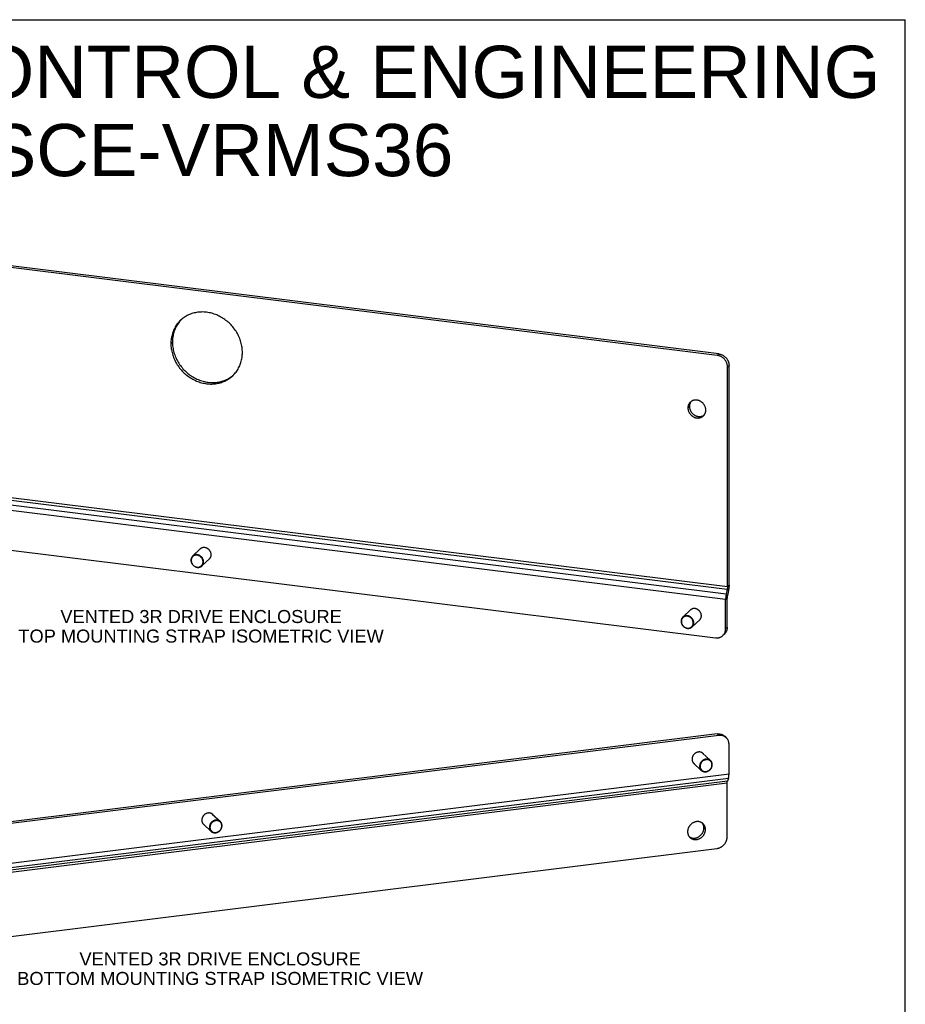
# Model space of a CAD drawing. Header units: inches. Extents: x 0 to 68, y 0 to 44.
# Tile 5 of 5: x 47.6 to 68, y 21.3 to 44. Entities that reach past the tile are written whole.
import ezdxf

# ---------------------------------------------------------------- set-up
doc = ezdxf.new("R2010")
doc.units = ezdxf.units.IN
doc.header["$LTSCALE"] = 3.74
doc.header["$MEASUREMENT"] = 0
doc.layers.get('0').update_dxf_attribs({"linetype": 'CONTINUOUS'})
doc.layers.add('DIMENSIONS', color=7, linetype='CONTINUOUS')
doc.styles.get("Standard").update_dxf_attribs({"font": 'arial.ttf'})

msp = doc.modelspace()

# ---------------------------------------------------------------- linework, layer by layer
at = {"color": 7, "linetype": 'Continuous'}
for p, q in [((0, 44), (68, 44)), ((68, 0), (68, 44)), ((63.7102, 36.3088), (40.2179, 39.2332)), ((51.3483, 37.1003), (51.3427, 37.0947)), ((51.1063, 36.5479), (51.1418, 36.5813)), ((63.6746, 36.2754), (63.7102, 36.3088)), ((63.9096, 36.0112), (63.9451, 36.0446)), ((63.9451, 30.9885), (63.9451, 36.0446)), ((52.5243, 35.8074), (52.5443, 35.8242)), ((62.9992, 35.0674), (63.0348, 35.1008)), ((51.7909, 31.8305), (51.6062, 31.6569)), ((52.0031, 31.6044), (51.8185, 31.431)), ((63.9325, 30.8667), (63.9034, 30.8953)), ((63.9325, 30.8667), (63.9086, 30.7502)), ((63.9451, 30.9885), (63.9096, 30.9551)), ((63.8668, 30.6571), (63.9024, 30.6905)), ((63.8794, 30.7789), (63.9086, 30.7502)), ((63.9024, 30.0139), (63.9024, 30.6905)), ((63.0672, 30.4267), (62.8825, 30.2532)), ((63.2794, 30.2007), (63.0948, 30.0272)), ((63.9024, 30.0139), (63.8668, 29.9805)), ((63.8387, 29.861), (63.8031, 29.8276)), ((63.6746, 27.5646), (40.1823, 24.6401)), ((63.6746, 27.5646), (63.7102, 27.5311)), ((63.8458, 27.5118), (63.8814, 27.4784)), ((63.3352, 27.1264), (63.5199, 26.9528)), ((63.123, 26.9004), (63.3076, 26.7269)), ((52.0589, 25.7227), (52.2436, 25.5491)), ((51.8467, 25.4966), (52.0313, 25.3232)), ((63.4032, 25.3667), (63.3676, 25.4001))]:
    msp.add_line(p, q, dxfattribs=at)
at = {"color": 3, "linetype": 'Continuous'}
for p, q in [((63.6746, 36.2754), (40.1823, 39.1998)), ((63.9096, 30.9551), (63.9096, 36.0112)), ((63.8794, 30.7789), (39.9173, 33.7618)), ((39.9412, 33.8783), (63.9034, 30.8953)), ((39.9474, 33.938), (63.9096, 30.9551)), ((63.8668, 30.6571), (39.9047, 33.64)), ((40.1396, 32.6993), (63.6319, 29.7748)), ((63.9034, 30.8953), (63.8794, 30.7789)), ((63.8668, 29.9805), (63.8668, 30.6571)), ((63.7102, 27.5311), (40.2179, 24.6067)), ((63.9451, 26.6489), (63.9451, 27.3255)), ((39.9704, 23.5679), (63.9325, 26.5508)), ((39.983, 23.666), (63.9451, 26.6489)), ((63.9325, 26.5508), (63.9086, 26.4793)), ((63.9024, 26.4313), (39.9402, 23.4483)), ((63.9086, 26.4793), (39.9464, 23.4964)), ((63.9024, 25.1939), (63.9024, 26.4313)), ((40.1751, 22.0053), (63.6675, 24.9298))]:
    msp.add_line(p, q, dxfattribs=at)
for points in [[(52.7507, 36.3432), (52.7502, 36.3726), (52.7486, 36.4021), (52.746, 36.4316), (52.7423, 36.4612), (52.7377, 36.4908), (52.7319, 36.5203), (52.7252, 36.5497), (52.7174, 36.579), (52.7086, 36.6081), (52.6989, 36.637), (52.6881, 36.6656), (52.6764, 36.694), (52.6637, 36.722), (52.6501, 36.7497), (52.6356, 36.7771), (52.6202, 36.8039), (52.6039, 36.8304), (52.5867, 36.8563), (52.5687, 36.8817), (52.5499, 36.9066), (52.5303, 36.9309), (52.5099, 36.9545), (52.4888, 36.9776), (52.4669, 36.9999), (52.4444, 37.0215), (52.4212, 37.0424), (52.3974, 37.0625), (52.373, 37.0819), (52.348, 37.1004), (52.3225, 37.1181), (52.2965, 37.135), (52.2701, 37.1509), (52.2431, 37.166), (52.2158, 37.1801), (52.1881, 37.1934), (52.1601, 37.2056), (52.1318, 37.2169), (52.1033, 37.2272), (52.0745, 37.2365), (52.0455, 37.2448), (52.0164, 37.2521), (51.9871, 37.2584), (51.9578, 37.2636), (51.9285, 37.2678), (51.8991, 37.2709), (51.8698, 37.273), (51.8406, 37.274), (51.8115, 37.2739), (51.7825, 37.2729), (51.7537, 37.2707), (51.7251, 37.2675), (51.6968, 37.2633), (51.6688, 37.258), (51.6411, 37.2517), (51.6138, 37.2443), (51.5869, 37.236), (51.5604, 37.2266), (51.5344, 37.2162), (51.5089, 37.2049), (51.484, 37.1926), (51.4595, 37.1793), (51.4357, 37.1651), (51.4126, 37.15), (51.39, 37.134), (51.3682, 37.1171), (51.3471, 37.0993), (51.3293, 37.0832)], [(51.3293, 37.0832), (51.3267, 37.0807), (51.3071, 37.0613), (51.2883, 37.0411), (51.2703, 37.0202), (51.2531, 36.9985), (51.2368, 36.9762), (51.2214, 36.9531), (51.2068, 36.9294), (51.1932, 36.9051), (51.1806, 36.8802), (51.1688, 36.8547), (51.1581, 36.8288), (51.1483, 36.8023), (51.1396, 36.7754), (51.1318, 36.748), (51.125, 36.7203), (51.1193, 36.6922), (51.1146, 36.6639), (51.111, 36.6352), (51.1083, 36.6063), (51.1068, 36.5772), (51.1063, 36.5479)], [(51.1063, 36.5479), (51.1068, 36.5184), (51.1083, 36.489), (51.111, 36.4594), (51.1146, 36.4298), (51.1193, 36.4003), (51.125, 36.3708), (51.1318, 36.3414), (51.1396, 36.3121), (51.1483, 36.283), (51.1581, 36.2541), (51.1688, 36.2254), (51.1806, 36.1971), (51.1932, 36.169), (51.2068, 36.1413), (51.2214, 36.114), (51.2368, 36.0871), (51.2531, 36.0607), (51.2703, 36.0347), (51.2883, 36.0093), (51.3071, 35.9844), (51.3267, 35.9602), (51.3471, 35.9365), (51.3682, 35.9135), (51.39, 35.8911), (51.4126, 35.8695), (51.4357, 35.8486), (51.4595, 35.8285), (51.484, 35.8092), (51.5089, 35.7906), (51.5344, 35.7729), (51.5604, 35.7561), (51.5869, 35.7401), (51.6138, 35.725), (51.6411, 35.7109), (51.6688, 35.6977), (51.6968, 35.6854), (51.7251, 35.6741), (51.7537, 35.6638), (51.7825, 35.6545), (51.8115, 35.6462), (51.8406, 35.6389), (51.8698, 35.6327), (51.8991, 35.6275), (51.9285, 35.6233), (51.9578, 35.6202), (51.9871, 35.6181), (52.0164, 35.6171), (52.0455, 35.6171), (52.0745, 35.6182), (52.1033, 35.6203), (52.1318, 35.6235), (52.1601, 35.6278), (52.1881, 35.633), (52.2158, 35.6394), (52.2431, 35.6467), (52.2701, 35.6551), (52.2965, 35.6644), (52.3225, 35.6748), (52.348, 35.6862), (52.373, 35.6985), (52.3974, 35.7117), (52.4212, 35.726), (52.4444, 35.7411), (52.4669, 35.7571), (52.4888, 35.774), (52.5099, 35.7917), (52.5277, 35.8079)], [(52.5277, 35.8079), (52.5303, 35.8103), (52.5499, 35.8297), (52.5687, 35.8499), (52.5867, 35.8708), (52.6039, 35.8925), (52.6202, 35.9149), (52.6356, 35.9379), (52.6501, 35.9616), (52.6637, 35.9859), (52.6764, 36.0108), (52.6881, 36.0363), (52.6989, 36.0623), (52.7086, 36.0887), (52.7174, 36.1157), (52.7252, 36.143), (52.7319, 36.1707), (52.7377, 36.1988), (52.7423, 36.2272), (52.746, 36.2559), (52.7486, 36.2848), (52.7502, 36.3139), (52.7507, 36.3432)], [(63.9096, 36.0112), (63.9093, 36.0228), (63.9084, 36.0344), (63.907, 36.046), (63.9051, 36.0576), (63.9025, 36.0692), (63.8995, 36.0807), (63.8958, 36.0921), (63.8917, 36.1033), (63.887, 36.1145), (63.8818, 36.1254), (63.8761, 36.1361), (63.87, 36.1467), (63.8633, 36.1569), (63.8562, 36.1669), (63.8487, 36.1765), (63.8408, 36.1859), (63.8324, 36.1949), (63.8237, 36.2035), (63.8146, 36.2117), (63.8052, 36.2195), (63.7954, 36.2269), (63.7854, 36.2339), (63.7751, 36.2403), (63.7645, 36.2463), (63.7538, 36.2518), (63.7428, 36.2568), (63.7317, 36.2612), (63.7205, 36.2652), (63.7091, 36.2685), (63.6977, 36.2714), (63.6862, 36.2737), (63.6746, 36.2754)], [(63.055, 35.2012), (63.0488, 35.1951), (63.0422, 35.1878), (63.0361, 35.1802), (63.0304, 35.1722), (63.0251, 35.1639), (63.0202, 35.1553), (63.0159, 35.1464), (63.012, 35.1372), (63.0087, 35.1277), (63.0058, 35.1181), (63.0034, 35.1082), (63.0016, 35.0982), (63.0003, 35.088), (62.9995, 35.0778), (62.9992, 35.0674)], [(63.4104, 35.0162), (63.4101, 35.0267), (63.4093, 35.0371), (63.408, 35.0476), (63.4061, 35.0581), (63.4038, 35.0685), (63.4009, 35.0789), (63.3976, 35.0892), (63.3937, 35.0993), (63.3893, 35.1093), (63.3845, 35.1192), (63.3792, 35.1288), (63.3735, 35.1382), (63.3673, 35.1474), (63.3608, 35.1563), (63.3538, 35.1649), (63.3464, 35.1731), (63.3387, 35.1811), (63.3306, 35.1887), (63.3222, 35.1959), (63.3135, 35.2027), (63.3046, 35.2091), (63.2953, 35.2151), (63.2859, 35.2206), (63.2762, 35.2257), (63.2663, 35.2303), (63.2563, 35.2344), (63.2462, 35.238), (63.2359, 35.2411), (63.2256, 35.2437), (63.2152, 35.2458), (63.2048, 35.2473), (63.1944, 35.2484), (63.184, 35.2489), (63.1737, 35.2488), (63.1634, 35.2483), (63.1533, 35.2472), (63.1433, 35.2456), (63.1334, 35.2434), (63.1237, 35.2408), (63.1143, 35.2376), (63.105, 35.2339), (63.0961, 35.2298), (63.0874, 35.2251), (63.079, 35.22), (63.0709, 35.2144), (63.0632, 35.2084), (63.0558, 35.202), (63.055, 35.2012)], [(62.9992, 35.0674), (62.9995, 35.0569), (63.0003, 35.0464), (63.0016, 35.036), (63.0034, 35.0255), (63.0058, 35.015), (63.0087, 35.0047), (63.012, 34.9944), (63.0159, 34.9842), (63.0202, 34.9742), (63.0251, 34.9644), (63.0304, 34.9548), (63.0361, 34.9454), (63.0422, 34.9362), (63.0488, 34.9273), (63.0558, 34.9187), (63.0632, 34.9104), (63.0709, 34.9025), (63.079, 34.8949), (63.0874, 34.8877), (63.0961, 34.8809), (63.105, 34.8745), (63.1143, 34.8685), (63.1237, 34.863), (63.1334, 34.8579), (63.1433, 34.8533), (63.1533, 34.8492), (63.1634, 34.8456), (63.1737, 34.8425), (63.184, 34.8399), (63.1944, 34.8378), (63.2048, 34.8362), (63.2152, 34.8352), (63.2256, 34.8347), (63.2359, 34.8347), (63.2462, 34.8353), (63.2563, 34.8364), (63.2663, 34.838), (63.2762, 34.8401), (63.2859, 34.8428), (63.2953, 34.846), (63.3046, 34.8496), (63.3135, 34.8538), (63.3222, 34.8585), (63.3306, 34.8636), (63.3387, 34.8692), (63.3464, 34.8752), (63.3538, 34.8816), (63.3546, 34.8824)], [(63.3546, 34.8824), (63.3608, 34.8885), (63.3673, 34.8957), (63.3735, 34.9034), (63.3792, 34.9113), (63.3845, 34.9197), (63.3893, 34.9283), (63.3937, 34.9372), (63.3976, 34.9464), (63.4009, 34.9558), (63.4038, 34.9655), (63.4061, 34.9753), (63.408, 34.9854), (63.4093, 34.9955), (63.4101, 35.0058), (63.4104, 35.0162)], [(51.7789, 31.8206), (51.774, 31.8157), (51.769, 31.8101), (51.7684, 31.8093)], [(52.0323, 31.6886), (52.0321, 31.6966), (52.0315, 31.7046), (52.0304, 31.7126), (52.0289, 31.7206), (52.027, 31.7285), (52.0246, 31.7364), (52.0219, 31.7442), (52.0188, 31.7519), (52.0152, 31.7594), (52.0113, 31.7668), (52.0071, 31.774), (52.0024, 31.7811), (51.9975, 31.7879), (51.9922, 31.7944), (51.9865, 31.8008), (51.9806, 31.8068), (51.9744, 31.8125), (51.968, 31.818), (51.9613, 31.8231), (51.9544, 31.8278), (51.9473, 31.8323), (51.94, 31.8363), (51.9325, 31.84), (51.9249, 31.8432), (51.9172, 31.8461), (51.9094, 31.8486), (51.9016, 31.8506), (51.8937, 31.8523), (51.8857, 31.8535), (51.8778, 31.8542), (51.8699, 31.8546), (51.862, 31.8545), (51.8542, 31.854), (51.8465, 31.853), (51.8389, 31.8516), (51.8315, 31.8498), (51.8242, 31.8476), (51.8171, 31.8449), (51.8102, 31.8419), (51.8035, 31.8385), (51.797, 31.8346), (51.7908, 31.8304), (51.7849, 31.8259), (51.7789, 31.8206)], [(51.9805, 31.5833), (51.9806, 31.5833), (51.9865, 31.5879), (51.9926, 31.5932)], [(51.9926, 31.5932), (51.9975, 31.5981), (52.0024, 31.6036), (52.0071, 31.6095), (52.0113, 31.6157), (52.0152, 31.6221), (52.0188, 31.6288), (52.0219, 31.6357), (52.0246, 31.6428), (52.027, 31.6501), (52.0289, 31.6575), (52.0304, 31.6652), (52.0315, 31.6729), (52.0321, 31.6807), (52.0323, 31.6886)], [(63.9096, 30.9551), (63.9095, 30.9502), (63.9094, 30.9453), (63.9092, 30.9404), (63.9089, 30.9354), (63.9085, 30.9304), (63.908, 30.9253), (63.9074, 30.9203), (63.9068, 30.9152), (63.906, 30.9102), (63.9052, 30.9052), (63.9043, 30.9002), (63.9034, 30.8953)], [(63.8794, 30.7789), (63.8775, 30.7689), (63.8757, 30.7588), (63.874, 30.7486), (63.8725, 30.7383), (63.8712, 30.728), (63.87, 30.7177), (63.8691, 30.7074), (63.8683, 30.6972), (63.8676, 30.687), (63.8672, 30.6769), (63.8669, 30.6669), (63.8668, 30.6571)], [(63.0552, 30.4168), (63.0503, 30.412), (63.0453, 30.4064), (63.0447, 30.4056)], [(63.3086, 30.2849), (63.3084, 30.2929), (63.3078, 30.3009), (63.3067, 30.3089), (63.3052, 30.3168), (63.3033, 30.3248), (63.301, 30.3327), (63.2982, 30.3405), (63.2951, 30.3481), (63.2916, 30.3557), (63.2877, 30.3631), (63.2834, 30.3703), (63.2787, 30.3773), (63.2738, 30.3841), (63.2685, 30.3907), (63.2629, 30.397), (63.2569, 30.4031), (63.2508, 30.4088), (63.2443, 30.4142), (63.2376, 30.4193), (63.2307, 30.4241), (63.2236, 30.4285), (63.2163, 30.4326), (63.2088, 30.4362), (63.2013, 30.4395), (63.1936, 30.4424), (63.1858, 30.4449), (63.1779, 30.4469), (63.17, 30.4485), (63.162, 30.4497), (63.1541, 30.4505), (63.1462, 30.4509), (63.1383, 30.4508), (63.1305, 30.4502), (63.1228, 30.4493), (63.1152, 30.4479), (63.1078, 30.4461), (63.1005, 30.4439), (63.0934, 30.4412), (63.0865, 30.4382), (63.0798, 30.4347), (63.0733, 30.4309), (63.0671, 30.4267), (63.0612, 30.4221), (63.0552, 30.4168)], [(63.2569, 30.1795), (63.2569, 30.1796), (63.2629, 30.1842), (63.2689, 30.1895)], [(63.2689, 30.1895), (63.2738, 30.1943), (63.2787, 30.1999), (63.2834, 30.2058), (63.2877, 30.2119), (63.2916, 30.2184), (63.2951, 30.225), (63.2982, 30.2319), (63.301, 30.239), (63.3033, 30.2463), (63.3052, 30.2538), (63.3067, 30.2614), (63.3078, 30.2692), (63.3084, 30.277), (63.3086, 30.2849)], [(63.8031, 29.8276), (63.806, 29.8303), (63.8135, 29.8381), (63.8206, 29.8463), (63.8272, 29.8549), (63.8334, 29.8639), (63.8391, 29.8732), (63.8443, 29.8829), (63.8489, 29.8928), (63.8531, 29.9031), (63.8567, 29.9136), (63.8598, 29.9243), (63.8623, 29.9352), (63.8643, 29.9463), (63.8657, 29.9576), (63.8665, 29.969), (63.8668, 29.9805)], [(63.6319, 29.7748), (63.6434, 29.7737), (63.6549, 29.7731), (63.6664, 29.7731), (63.6777, 29.7736), (63.689, 29.7747), (63.7001, 29.7764), (63.711, 29.7787), (63.7218, 29.7815), (63.7323, 29.7849), (63.7426, 29.7888), (63.7527, 29.7932), (63.7624, 29.7982), (63.7718, 29.8036), (63.7809, 29.8096), (63.7897, 29.816), (63.798, 29.8229), (63.8031, 29.8276)], [(63.8814, 27.4784), (63.8763, 27.483), (63.8685, 27.4895), (63.8603, 27.4956), (63.8518, 27.5013), (63.843, 27.5066), (63.8339, 27.5114), (63.8245, 27.5157), (63.8149, 27.5196), (63.8051, 27.5229), (63.7951, 27.5258), (63.7849, 27.5283), (63.7745, 27.5302), (63.764, 27.5316), (63.7534, 27.5325), (63.7427, 27.5329), (63.7319, 27.5328), (63.7211, 27.5322), (63.7102, 27.5311)], [(63.9451, 27.3255), (63.9449, 27.3363), (63.9441, 27.347), (63.9429, 27.3576), (63.9411, 27.3681), (63.9389, 27.3785), (63.9362, 27.3886), (63.933, 27.3986), (63.9293, 27.4084), (63.9251, 27.4179), (63.9205, 27.4271), (63.9154, 27.4361), (63.9099, 27.4448), (63.904, 27.4531), (63.8977, 27.4611), (63.8909, 27.4688), (63.8838, 27.4761), (63.8814, 27.4784)], [(63.3472, 27.1165), (63.3412, 27.1218), (63.3353, 27.1264), (63.3291, 27.1306), (63.3226, 27.1344), (63.3159, 27.1378), (63.309, 27.1409), (63.3019, 27.1435), (63.2946, 27.1457), (63.2872, 27.1476), (63.2796, 27.1489), (63.2719, 27.1499), (63.2641, 27.1504), (63.2562, 27.1505), (63.2483, 27.1502), (63.2404, 27.1494), (63.2324, 27.1482), (63.2245, 27.1466), (63.2167, 27.1445), (63.2089, 27.1421), (63.2011, 27.1392), (63.1936, 27.1359), (63.1861, 27.1322), (63.1788, 27.1282), (63.1717, 27.1238), (63.1648, 27.119), (63.1581, 27.1139), (63.1517, 27.1085), (63.1455, 27.1027), (63.1396, 27.0967), (63.1339, 27.0904), (63.1286, 27.0838), (63.1237, 27.077), (63.119, 27.07), (63.1148, 27.0627), (63.1109, 27.0554), (63.1073, 27.0478), (63.1042, 27.0401), (63.1014, 27.0323), (63.0991, 27.0244), (63.0972, 27.0165), (63.0957, 27.0085), (63.0946, 27.0005), (63.094, 26.9925), (63.0938, 26.9846)], [(63.0938, 26.9846), (63.094, 26.9766), (63.0946, 26.9688), (63.0957, 26.9611), (63.0972, 26.9535), (63.0991, 26.946), (63.1014, 26.9387), (63.1042, 26.9316), (63.1073, 26.9247), (63.1109, 26.918), (63.1148, 26.9116), (63.119, 26.9054), (63.1237, 26.8996), (63.1286, 26.894), (63.1335, 26.8891)], [(63.3577, 27.1052), (63.3571, 27.1061), (63.3521, 27.1116), (63.3472, 27.1165)], [(63.1335, 26.8891), (63.1396, 26.8838), (63.1455, 26.8793), (63.1456, 26.8792)], [(63.9325, 26.5508), (63.9345, 26.5571), (63.9363, 26.5638), (63.9379, 26.5709), (63.9394, 26.5783), (63.9408, 26.5862), (63.9419, 26.5943), (63.9429, 26.6028), (63.9437, 26.6115), (63.9443, 26.6205), (63.9448, 26.6298), (63.945, 26.6392), (63.9451, 26.6489)], [(63.9024, 26.4313), (63.9024, 26.436), (63.9026, 26.4406), (63.9028, 26.4452), (63.9031, 26.4496), (63.9035, 26.4539), (63.904, 26.458), (63.9045, 26.462), (63.9052, 26.4658), (63.9059, 26.4695), (63.9067, 26.473), (63.9076, 26.4763), (63.9086, 26.4793)], [(52.0709, 25.7128), (52.0649, 25.7181), (52.059, 25.7226), (52.0528, 25.7268), (52.0463, 25.7306), (52.0396, 25.7341), (52.0327, 25.7371), (52.0256, 25.7398), (52.0183, 25.742), (52.0109, 25.7438), (52.0033, 25.7452), (51.9956, 25.7462), (51.9878, 25.7467), (51.9799, 25.7468), (51.972, 25.7464), (51.9641, 25.7457), (51.9561, 25.7445), (51.9482, 25.7428), (51.9403, 25.7408), (51.9325, 25.7383), (51.9248, 25.7354), (51.9172, 25.7322), (51.9098, 25.7285), (51.9025, 25.7245), (51.8954, 25.72), (51.8885, 25.7153), (51.8818, 25.7102), (51.8753, 25.7047), (51.8692, 25.699), (51.8632, 25.693), (51.8576, 25.6866), (51.8523, 25.6801), (51.8474, 25.6733), (51.8427, 25.6662), (51.8384, 25.659), (51.8345, 25.6516), (51.831, 25.6441), (51.8279, 25.6364), (51.8251, 25.6286), (51.8228, 25.6207), (51.8209, 25.6128), (51.8194, 25.6048), (51.8183, 25.5968), (51.8177, 25.5888), (51.8175, 25.5808)], [(52.0814, 25.7015), (52.0808, 25.7023), (52.0758, 25.7079), (52.0709, 25.7128)], [(51.8175, 25.5808), (51.8177, 25.5729), (51.8183, 25.5651), (51.8194, 25.5574), (51.8209, 25.5497), (51.8228, 25.5423), (51.8251, 25.535), (51.8279, 25.5279), (51.831, 25.521), (51.8345, 25.5143), (51.8384, 25.5079), (51.8427, 25.5017), (51.8474, 25.4958), (51.8523, 25.4903), (51.8572, 25.4854)], [(51.8572, 25.4854), (51.8632, 25.4801), (51.8692, 25.4755), (51.8692, 25.4755)], [(63.3474, 25.5005), (63.343, 25.5046), (63.3357, 25.5106), (63.328, 25.5163), (63.3201, 25.5215), (63.3118, 25.5263), (63.3033, 25.5306), (63.2945, 25.5345), (63.2855, 25.5379), (63.2763, 25.5408), (63.2669, 25.5433), (63.2573, 25.5453), (63.2476, 25.5467), (63.2377, 25.5477), (63.2278, 25.5482), (63.2178, 25.5482), (63.2077, 25.5477), (63.1976, 25.5467), (63.1875, 25.5452), (63.1775, 25.5432), (63.1675, 25.5407), (63.1575, 25.5377), (63.1477, 25.5343), (63.1379, 25.5304), (63.1284, 25.526), (63.1189, 25.5212), (63.1097, 25.516), (63.1007, 25.5103), (63.0919, 25.5043), (63.0834, 25.4978), (63.0752, 25.491), (63.0672, 25.4838), (63.0596, 25.4762), (63.0523, 25.4684), (63.0453, 25.4602), (63.0387, 25.4517), (63.0325, 25.443), (63.0267, 25.434), (63.0213, 25.4249), (63.0163, 25.4155), (63.0118, 25.4059), (63.0077, 25.3961), (63.0041, 25.3863), (63.0009, 25.3763), (62.9982, 25.3662), (62.996, 25.3561), (62.9943, 25.346), (62.993, 25.3358), (62.9923, 25.3257), (62.9921, 25.3155)], [(63.4032, 25.3667), (63.4029, 25.3768), (63.4022, 25.3867), (63.4009, 25.3966), (63.3992, 25.4063), (63.397, 25.4159), (63.3943, 25.4253), (63.3912, 25.4345), (63.3875, 25.4434), (63.3834, 25.4521), (63.3789, 25.4606), (63.3739, 25.4687), (63.3685, 25.4766), (63.3627, 25.4841), (63.3565, 25.4913), (63.3499, 25.4981), (63.3474, 25.5005)], [(62.9921, 25.3155), (62.9923, 25.3055), (62.993, 25.2955), (62.9943, 25.2856), (62.996, 25.2759), (62.9982, 25.2664), (63.0009, 25.257), (63.0041, 25.2478), (63.0077, 25.2388), (63.0118, 25.2301), (63.0163, 25.2217), (63.0213, 25.2135), (63.0267, 25.2056), (63.0325, 25.1981), (63.0387, 25.1909), (63.0453, 25.1841), (63.0478, 25.1817)], [(63.0478, 25.1817), (63.0523, 25.1777), (63.0596, 25.1716), (63.0672, 25.166), (63.0752, 25.1608), (63.0834, 25.156), (63.0919, 25.1517), (63.1007, 25.1478), (63.1097, 25.1444), (63.1189, 25.1414), (63.1284, 25.139), (63.1379, 25.137), (63.1477, 25.1355), (63.1575, 25.1345), (63.1675, 25.134), (63.1775, 25.134), (63.1875, 25.1346), (63.1976, 25.1356), (63.2077, 25.1371), (63.2178, 25.1391), (63.2278, 25.1415), (63.2377, 25.1445), (63.2476, 25.1479), (63.2573, 25.1518), (63.2669, 25.1562), (63.2763, 25.161), (63.2855, 25.1662), (63.2945, 25.1719), (63.3033, 25.178), (63.3118, 25.1844), (63.3201, 25.1913), (63.328, 25.1985), (63.3357, 25.206), (63.343, 25.2139), (63.3499, 25.222), (63.3565, 25.2305), (63.3627, 25.2392), (63.3685, 25.2482), (63.3739, 25.2574), (63.3789, 25.2668), (63.3834, 25.2764), (63.3875, 25.2861), (63.3912, 25.296), (63.3943, 25.3059), (63.397, 25.316), (63.3992, 25.3261), (63.4009, 25.3363), (63.4022, 25.3464), (63.4029, 25.3566), (63.4032, 25.3667)], [(63.6675, 24.9298), (63.6783, 24.9314), (63.6891, 24.9335), (63.6999, 24.9361), (63.7106, 24.9391), (63.7212, 24.9427), (63.7317, 24.9467), (63.7421, 24.9512), (63.7523, 24.9562), (63.7623, 24.9616), (63.7722, 24.9674), (63.7818, 24.9737), (63.7911, 24.9803), (63.8002, 24.9874), (63.809, 24.9948), (63.8175, 25.0026), (63.8257, 25.0108), (63.8336, 25.0193), (63.8411, 25.028), (63.8482, 25.0371), (63.8549, 25.0465), (63.8613, 25.0561), (63.8672, 25.0659), (63.8727, 25.0759), (63.8778, 25.0862), (63.8824, 25.0966), (63.8865, 25.1071), (63.8902, 25.1178), (63.8934, 25.1285), (63.8961, 25.1394), (63.8984, 25.1503), (63.9001, 25.1612), (63.9014, 25.1721), (63.9021, 25.183), (63.9024, 25.1939)]]:
    msp.add_lwpolyline(points, dxfattribs=at)
at = {"color": 7, "linetype": 'Continuous'}
for points in [[(51.3427, 37.0947), (51.3238, 37.0746), (51.3058, 37.0536), (51.2887, 37.032), (51.2724, 37.0096), (51.2569, 36.9865), (51.2424, 36.9628), (51.2288, 36.9385), (51.2161, 36.9136), (51.2044, 36.8882), (51.1937, 36.8622), (51.1839, 36.8357), (51.1751, 36.8088), (51.1674, 36.7815), (51.1606, 36.7537), (51.1549, 36.7257), (51.1502, 36.6973), (51.1465, 36.6686), (51.1439, 36.6397), (51.1423, 36.6106), (51.1418, 36.5813)], [(51.1418, 36.5813), (51.1423, 36.5519), (51.1439, 36.5224), (51.1465, 36.4928), (51.1502, 36.4632), (51.1549, 36.4337), (51.1606, 36.4042), (51.1674, 36.3748), (51.1751, 36.3455), (51.1839, 36.3164), (51.1937, 36.2875), (51.2044, 36.2589), (51.2161, 36.2305), (51.2288, 36.2024), (51.2424, 36.1747), (51.2569, 36.1474), (51.2724, 36.1205), (51.2887, 36.0941), (51.3058, 36.0681), (51.3238, 36.0427), (51.3427, 36.0179), (51.3623, 35.9936), (51.3827, 35.9699), (51.4038, 35.9469), (51.4256, 35.9246), (51.4481, 35.9029), (51.4713, 35.8821), (51.4951, 35.8619), (51.5195, 35.8426), (51.5445, 35.824), (51.57, 35.8063), (51.596, 35.7895), (51.6225, 35.7735), (51.6494, 35.7585), (51.6767, 35.7443), (51.7044, 35.7311), (51.7324, 35.7189), (51.7607, 35.7076), (51.7893, 35.6973), (51.8181, 35.688), (51.847, 35.6797), (51.8762, 35.6724), (51.9054, 35.6661), (51.9347, 35.6609), (51.9641, 35.6567), (51.9934, 35.6536), (52.0227, 35.6515), (52.0519, 35.6505), (52.0811, 35.6505), (52.11, 35.6516), (52.1388, 35.6537), (52.1674, 35.6569), (52.1957, 35.6612), (52.2237, 35.6665), (52.2514, 35.6728), (52.2787, 35.6801), (52.3056, 35.6885), (52.3321, 35.6979), (52.3581, 35.7082), (52.3836, 35.7196), (52.4086, 35.7319), (52.433, 35.7452), (52.4568, 35.7594), (52.48, 35.7745), (52.5025, 35.7905), (52.5243, 35.8074)], [(63.7102, 36.3088), (63.7218, 36.3071), (63.7332, 36.3048), (63.7447, 36.302), (63.756, 36.2986), (63.7673, 36.2947), (63.7784, 36.2902), (63.7894, 36.2852), (63.8001, 36.2797), (63.8107, 36.2737), (63.821, 36.2673), (63.831, 36.2603), (63.8407, 36.253), (63.8502, 36.2451), (63.8592, 36.2369), (63.868, 36.2283), (63.8763, 36.2193), (63.8843, 36.21), (63.8918, 36.2003), (63.8989, 36.1903), (63.9055, 36.1801), (63.9117, 36.1696), (63.9174, 36.1588), (63.9226, 36.1479), (63.9273, 36.1368), (63.9314, 36.1255), (63.935, 36.1141), (63.9381, 36.1026), (63.9406, 36.091), (63.9426, 36.0794), (63.944, 36.0678), (63.9449, 36.0562), (63.9451, 36.0446)], [(63.0606, 35.1973), (63.0558, 35.1887), (63.0515, 35.1798), (63.0476, 35.1706), (63.0442, 35.1612), (63.0414, 35.1515), (63.039, 35.1417), (63.0372, 35.1316), (63.0359, 35.1215), (63.0351, 35.1112), (63.0348, 35.1008)], [(63.074, 35.2166), (63.0717, 35.2136), (63.0659, 35.2057), (63.0606, 35.1973)], [(63.0348, 35.1008), (63.0351, 35.0903), (63.0359, 35.0799), (63.0372, 35.0694), (63.039, 35.0589), (63.0414, 35.0485), (63.0442, 35.0381), (63.0476, 35.0278), (63.0515, 35.0177), (63.0558, 35.0077), (63.0606, 34.9978), (63.0659, 34.9882), (63.0717, 34.9788), (63.0778, 34.9696), (63.0844, 34.9607), (63.0914, 34.9521), (63.0987, 34.9439), (63.1065, 34.9359), (63.1145, 34.9283), (63.1229, 34.9211), (63.1316, 34.9143), (63.1406, 34.9079), (63.1498, 34.9019), (63.1593, 34.8964), (63.169, 34.8913), (63.1788, 34.8867), (63.1888, 34.8826), (63.199, 34.879), (63.2092, 34.8759), (63.2196, 34.8733), (63.23, 34.8712), (63.2404, 34.8697), (63.2508, 34.8686), (63.2612, 34.8681), (63.2715, 34.8682), (63.2817, 34.8687), (63.2919, 34.8698), (63.3019, 34.8714), (63.3118, 34.8736), (63.3214, 34.8762), (63.3309, 34.8794), (63.3401, 34.8831), (63.3491, 34.8872)], [(63.3491, 34.8872), (63.3578, 34.8919), (63.3662, 34.897), (63.3711, 34.9004)], [(51.6062, 31.6569), (51.6013, 31.6521), (51.5943, 31.6439), (51.5879, 31.6351), (51.5823, 31.6258), (51.5776, 31.6159), (51.5736, 31.6057), (51.5706, 31.5951), (51.5684, 31.5842), (51.5671, 31.5732), (51.5667, 31.5621)], [(51.5667, 31.5621), (51.5671, 31.5508), (51.5684, 31.5395), (51.5706, 31.5281), (51.5736, 31.5167), (51.5775, 31.5055), (51.5823, 31.4945), (51.5879, 31.4837), (51.5942, 31.4734), (51.6013, 31.4634), (51.6091, 31.454), (51.6175, 31.4452), (51.6265, 31.437), (51.636, 31.4294), (51.646, 31.4225), (51.6564, 31.4164), (51.6672, 31.4111), (51.6782, 31.4066), (51.6895, 31.4029), (51.7009, 31.4002), (51.7123, 31.3983), (51.7238, 31.3973), (51.7352, 31.3972), (51.7464, 31.3981), (51.7575, 31.3998), (51.7682, 31.4025), (51.7786, 31.406), (51.7886, 31.4104), (51.7982, 31.4156), (51.8071, 31.4216), (51.8156, 31.4283), (51.8185, 31.431)], [(51.8452, 31.5238), (51.8448, 31.5343), (51.8435, 31.5449), (51.8415, 31.5555), (51.8387, 31.5662), (51.835, 31.5767), (51.8305, 31.587), (51.8253, 31.597), (51.8194, 31.6067), (51.8127, 31.616), (51.8055, 31.6248), (51.7976, 31.6331), (51.7892, 31.6408), (51.7803, 31.6479), (51.7709, 31.6543), (51.7612, 31.66), (51.7511, 31.665), (51.7408, 31.6692), (51.7303, 31.6726), (51.7196, 31.6752), (51.7089, 31.677), (51.6982, 31.6779), (51.6875, 31.678), (51.677, 31.6772), (51.6667, 31.6755), (51.6566, 31.6731), (51.6469, 31.6698), (51.6375, 31.6657), (51.6286, 31.6608), (51.6202, 31.6552), (51.6123, 31.6489), (51.6051, 31.6419), (51.5984, 31.6342), (51.5925, 31.626), (51.5873, 31.6173), (51.5828, 31.6081), (51.5792, 31.5985), (51.5763, 31.5886), (51.5743, 31.5784), (51.5731, 31.5681), (51.5727, 31.5577)], [(51.5727, 31.5577), (51.5731, 31.5471), (51.5743, 31.5366), (51.5763, 31.5259), (51.5792, 31.5153), (51.5828, 31.5048), (51.5873, 31.4944), (51.5925, 31.4844), (51.5984, 31.4747), (51.6051, 31.4654), (51.6123, 31.4566), (51.6202, 31.4483), (51.6286, 31.4406), (51.6375, 31.4336), (51.6469, 31.4271), (51.6566, 31.4214), (51.6667, 31.4164), (51.677, 31.4122), (51.6875, 31.4088), (51.6982, 31.4062), (51.7089, 31.4045), (51.7196, 31.4036), (51.7303, 31.4035), (51.7408, 31.4043), (51.7511, 31.4059), (51.7612, 31.4084), (51.7709, 31.4117), (51.7803, 31.4158), (51.7892, 31.4206), (51.7976, 31.4263), (51.8055, 31.4326), (51.8127, 31.4396), (51.8194, 31.4472), (51.8253, 31.4554), (51.8305, 31.4642), (51.835, 31.4734), (51.8387, 31.483), (51.8415, 31.4929), (51.8435, 31.503), (51.8448, 31.5133), (51.8452, 31.5238)], [(51.858, 31.5258), (51.8575, 31.537), (51.8563, 31.5484), (51.8541, 31.5598), (51.851, 31.5711), (51.8471, 31.5824), (51.8423, 31.5934), (51.8368, 31.6041), (51.8304, 31.6145), (51.8233, 31.6244), (51.8156, 31.6338), (51.8072, 31.6427), (51.7982, 31.6509), (51.7886, 31.6585), (51.7786, 31.6654), (51.7682, 31.6715), (51.7575, 31.6768), (51.7464, 31.6813), (51.7352, 31.6849), (51.7238, 31.6877), (51.7123, 31.6896), (51.7009, 31.6906), (51.6895, 31.6906), (51.6782, 31.6898), (51.6672, 31.688), (51.6564, 31.6854), (51.646, 31.6819), (51.636, 31.6775), (51.6265, 31.6723), (51.6175, 31.6663), (51.6091, 31.6595), (51.6062, 31.6569)], [(51.8185, 31.431), (51.8233, 31.4358), (51.8304, 31.444), (51.8368, 31.4527), (51.8423, 31.4621), (51.8471, 31.4719), (51.851, 31.4822), (51.8541, 31.4928), (51.8563, 31.5036), (51.8575, 31.5147), (51.858, 31.5258)], [(63.9451, 30.9885), (63.945, 30.9786), (63.9448, 30.9687), (63.9443, 30.9586), (63.9437, 30.9484), (63.9429, 30.9381), (63.9419, 30.9278), (63.9408, 30.9175), (63.9394, 30.9072), (63.9379, 30.8969), (63.9363, 30.8867), (63.9345, 30.8767), (63.9325, 30.8667)], [(63.9086, 30.7502), (63.9076, 30.7453), (63.9067, 30.7403), (63.9059, 30.7354), (63.9052, 30.7303), (63.9045, 30.7253), (63.904, 30.7202), (63.9035, 30.7152), (63.9031, 30.7101), (63.9028, 30.7051), (63.9026, 30.7002), (63.9024, 30.6953), (63.9024, 30.6905)], [(62.8825, 30.2532), (62.8776, 30.2483), (62.8706, 30.2402), (62.8642, 30.2314), (62.8586, 30.2221), (62.8539, 30.2122), (62.8499, 30.202), (62.8469, 30.1914), (62.8447, 30.1805), (62.8434, 30.1695), (62.843, 30.1583)], [(62.843, 30.1583), (62.8434, 30.1471), (62.8447, 30.1358), (62.8469, 30.1244), (62.8499, 30.113), (62.8539, 30.1018), (62.8586, 30.0907), (62.8642, 30.08), (62.8706, 30.0696), (62.8776, 30.0597), (62.8854, 30.0503), (62.8938, 30.0415), (62.9028, 30.0332), (62.9123, 30.0256), (62.9223, 30.0188), (62.9327, 30.0127), (62.9435, 30.0073), (62.9545, 30.0028), (62.9658, 29.9992), (62.9772, 29.9964), (62.9886, 29.9946), (63.0001, 29.9936), (63.0115, 29.9935), (63.0227, 29.9944), (63.0338, 29.9961), (63.0445, 29.9987), (63.0549, 30.0023), (63.0649, 30.0066), (63.0745, 30.0118), (63.0835, 30.0178), (63.0919, 30.0246), (63.0948, 30.0272)], [(63.1215, 30.12), (63.1211, 30.1306), (63.1199, 30.1411), (63.1178, 30.1518), (63.115, 30.1624), (63.1113, 30.1729), (63.1068, 30.1833), (63.1016, 30.1933), (63.0957, 30.203), (63.0891, 30.2123), (63.0818, 30.2211), (63.0739, 30.2294), (63.0655, 30.2371), (63.0566, 30.2442), (63.0473, 30.2506), (63.0375, 30.2563), (63.0275, 30.2613), (63.0171, 30.2655), (63.0066, 30.2689), (62.9959, 30.2715), (62.9852, 30.2732), (62.9745, 30.2742), (62.9638, 30.2742), (62.9533, 30.2734), (62.943, 30.2718), (62.9329, 30.2693), (62.9232, 30.266), (62.9138, 30.2619), (62.9049, 30.2571), (62.8965, 30.2515), (62.8887, 30.2451), (62.8814, 30.2381), (62.8748, 30.2305), (62.8688, 30.2223), (62.8636, 30.2136), (62.8591, 30.2043), (62.8555, 30.1948), (62.8526, 30.1848), (62.8506, 30.1747), (62.8494, 30.1644), (62.849, 30.1539)], [(62.849, 30.1539), (62.8494, 30.1434), (62.8506, 30.1328), (62.8526, 30.1222), (62.8555, 30.1115), (62.8591, 30.101), (62.8636, 30.0907), (62.8688, 30.0807), (62.8748, 30.071), (62.8814, 30.0617), (62.8886, 30.0529), (62.8965, 30.0446), (62.9049, 30.0369), (62.9138, 30.0298), (62.9232, 30.0234), (62.9329, 30.0177), (62.943, 30.0127), (62.9533, 30.0085), (62.9638, 30.0051), (62.9745, 30.0025), (62.9852, 30.0007), (62.9959, 29.9998), (63.0066, 29.9998), (63.0171, 30.0005), (63.0274, 30.0022), (63.0375, 30.0047), (63.0472, 30.0079), (63.0566, 30.012), (63.0655, 30.0169), (63.0739, 30.0225), (63.0818, 30.0288), (63.0891, 30.0358), (63.0957, 30.0435), (63.1016, 30.0517), (63.1068, 30.0604), (63.1113, 30.0696), (63.115, 30.0792), (63.1178, 30.0891), (63.1199, 30.0993), (63.1211, 30.1096), (63.1215, 30.12)], [(63.1343, 30.1221), (63.1339, 30.1333), (63.1326, 30.1447), (63.1304, 30.1561), (63.1273, 30.1674), (63.1234, 30.1786), (63.1187, 30.1897), (63.1131, 30.2004), (63.1067, 30.2108), (63.0996, 30.2207), (63.0919, 30.2301), (63.0835, 30.2389), (63.0745, 30.2472), (63.065, 30.2548), (63.055, 30.2616), (63.0445, 30.2677), (63.0338, 30.2731), (63.0227, 30.2776), (63.0115, 30.2812), (63.0001, 30.284), (62.9886, 30.2859), (62.9772, 30.2868), (62.9658, 30.2869), (62.9545, 30.2861), (62.9435, 30.2843), (62.9327, 30.2817), (62.9223, 30.2781), (62.9123, 30.2738), (62.9028, 30.2686), (62.8938, 30.2626), (62.8854, 30.2558), (62.8825, 30.2532)], [(63.0948, 30.0272), (63.0996, 30.0321), (63.1067, 30.0402), (63.1131, 30.049), (63.1186, 30.0583), (63.1234, 30.0682), (63.1273, 30.0785), (63.1304, 30.0891), (63.1326, 30.0999), (63.1339, 30.1109), (63.1343, 30.1221)], [(63.9024, 30.0139), (63.9021, 30.0024), (63.9013, 29.991), (63.8998, 29.9798), (63.8979, 29.9686), (63.8953, 29.9577), (63.8923, 29.947), (63.8886, 29.9365), (63.8845, 29.9262), (63.8798, 29.9163), (63.8746, 29.9066), (63.869, 29.8973), (63.8628, 29.8883), (63.8562, 29.8797), (63.8491, 29.8715), (63.8415, 29.8637), (63.8387, 29.861)], [(63.6746, 27.5646), (63.6855, 27.5657), (63.6963, 27.5663), (63.7071, 27.5664), (63.7178, 27.5659), (63.7284, 27.565), (63.7389, 27.5636), (63.7493, 27.5617), (63.7595, 27.5593), (63.7695, 27.5564), (63.7794, 27.553), (63.789, 27.5491), (63.7983, 27.5448), (63.8074, 27.54), (63.8162, 27.5347), (63.8247, 27.5291), (63.8329, 27.523), (63.8408, 27.5164), (63.8458, 27.5118)], [(63.5199, 26.9528), (63.517, 26.9555), (63.5086, 26.9622), (63.4996, 26.9682), (63.4901, 26.9734), (63.4801, 26.9778), (63.4697, 26.9813), (63.4589, 26.984), (63.4479, 26.9857), (63.4366, 26.9866), (63.4252, 26.9865), (63.4138, 26.9855), (63.4023, 26.9836), (63.3909, 26.9809), (63.3797, 26.9772), (63.3686, 26.9727), (63.3579, 26.9674), (63.3475, 26.9613), (63.3375, 26.9544), (63.3279, 26.9469), (63.319, 26.9386), (63.3105, 26.9298), (63.3028, 26.9204), (63.2957, 26.9104), (63.2893, 26.9001), (63.2838, 26.8893), (63.279, 26.8783), (63.2751, 26.8671), (63.272, 26.8557), (63.2698, 26.8443), (63.2685, 26.833), (63.2681, 26.8217)], [(63.5534, 26.8536), (63.553, 26.8641), (63.5518, 26.8743), (63.5498, 26.8845), (63.5469, 26.8944), (63.5433, 26.904), (63.5388, 26.9132), (63.5336, 26.922), (63.5277, 26.9302), (63.521, 26.9378), (63.5138, 26.9448), (63.5059, 26.9511), (63.4975, 26.9567), (63.4886, 26.9616), (63.4792, 26.9657), (63.4695, 26.969), (63.4594, 26.9715), (63.4491, 26.9731), (63.4386, 26.9739), (63.4279, 26.9738), (63.4172, 26.9729), (63.4065, 26.9711), (63.3958, 26.9686), (63.3853, 26.9651), (63.375, 26.9609), (63.3649, 26.956), (63.3552, 26.9502), (63.3458, 26.9438), (63.3369, 26.9367), (63.3285, 26.929), (63.3206, 26.9208), (63.3134, 26.9119), (63.3067, 26.9027), (63.3008, 26.893), (63.2956, 26.8829), (63.2911, 26.8726), (63.2874, 26.8621), (63.2846, 26.8515), (63.2826, 26.8408), (63.2813, 26.8302), (63.2809, 26.8197)], [(63.2681, 26.8217), (63.2685, 26.8106), (63.2698, 26.7996), (63.272, 26.7887), (63.2751, 26.7781), (63.279, 26.7679), (63.2838, 26.758), (63.2893, 26.7487), (63.2957, 26.7399), (63.3028, 26.7317), (63.3076, 26.7269)], [(63.2809, 26.8197), (63.2813, 26.8092), (63.2826, 26.799), (63.2846, 26.7888), (63.2874, 26.7789), (63.2911, 26.7693), (63.2956, 26.7601), (63.3008, 26.7513), (63.3067, 26.7431), (63.3134, 26.7355), (63.3206, 26.7285), (63.3285, 26.7222), (63.3369, 26.7166), (63.3458, 26.7117), (63.3552, 26.7076), (63.3649, 26.7043), (63.375, 26.7018), (63.3853, 26.7002), (63.3958, 26.6994), (63.4065, 26.6995), (63.4172, 26.7004), (63.4279, 26.7022), (63.4386, 26.7047), (63.4491, 26.7082), (63.4594, 26.7124), (63.4695, 26.7173), (63.4792, 26.7231), (63.4886, 26.7295), (63.4975, 26.7366), (63.5059, 26.7443), (63.5138, 26.7525), (63.521, 26.7613), (63.5277, 26.7706), (63.5336, 26.7803), (63.5388, 26.7904), (63.5433, 26.8007), (63.5469, 26.8112), (63.5498, 26.8218), (63.5518, 26.8325), (63.553, 26.8431), (63.5534, 26.8536)], [(63.3076, 26.7269), (63.3105, 26.7243), (63.3189, 26.7175), (63.3279, 26.7115), (63.3375, 26.7063), (63.3475, 26.7019), (63.3579, 26.6984), (63.3686, 26.6958), (63.3797, 26.694), (63.3909, 26.6932), (63.4023, 26.6932), (63.4138, 26.6942), (63.4252, 26.6961), (63.4366, 26.6989), (63.4479, 26.7025), (63.4589, 26.707), (63.4697, 26.7123), (63.4801, 26.7184), (63.4901, 26.7253), (63.4996, 26.7329), (63.5086, 26.7411), (63.517, 26.75), (63.5248, 26.7594), (63.5318, 26.7693), (63.5382, 26.7796), (63.5438, 26.7904), (63.5485, 26.8014), (63.5525, 26.8126), (63.5555, 26.824), (63.5577, 26.8354), (63.559, 26.8468), (63.5594, 26.858)], [(63.5594, 26.858), (63.559, 26.8691), (63.5577, 26.8801), (63.5555, 26.891), (63.5525, 26.9016), (63.5485, 26.9119), (63.5438, 26.9217), (63.5382, 26.9311), (63.5319, 26.9398), (63.5248, 26.948), (63.5199, 26.9528)], [(52.2436, 25.5491), (52.2407, 25.5517), (52.2323, 25.5585), (52.2233, 25.5645), (52.2138, 25.5697), (52.2038, 25.5741), (52.1934, 25.5776), (52.1826, 25.5802), (52.1716, 25.582), (52.1603, 25.5828), (52.1489, 25.5828), (52.1375, 25.5818), (52.126, 25.5799), (52.1146, 25.5771), (52.1034, 25.5735), (52.0923, 25.569), (52.0816, 25.5637), (52.0712, 25.5576), (52.0612, 25.5507), (52.0516, 25.5431), (52.0426, 25.5349), (52.0342, 25.526), (52.0265, 25.5166), (52.0194, 25.5067), (52.013, 25.4964), (52.0075, 25.4856), (52.0027, 25.4746), (51.9988, 25.4633), (51.9957, 25.452), (51.9935, 25.4406), (51.9922, 25.4292), (51.9918, 25.418)], [(51.9918, 25.418), (51.9922, 25.4069), (51.9935, 25.3958), (51.9957, 25.385), (51.9988, 25.3744), (52.0027, 25.3641), (52.0074, 25.3543), (52.013, 25.3449), (52.0194, 25.3362), (52.0265, 25.328), (52.0313, 25.3232)], [(52.2771, 25.4499), (52.2767, 25.4603), (52.2755, 25.4706), (52.2735, 25.4808), (52.2706, 25.4907), (52.267, 25.5003), (52.2625, 25.5095), (52.2573, 25.5182), (52.2513, 25.5264), (52.2447, 25.5341), (52.2375, 25.5411), (52.2296, 25.5474), (52.2212, 25.553), (52.2123, 25.5579), (52.2029, 25.562), (52.1932, 25.5652), (52.1831, 25.5677), (52.1728, 25.5694), (52.1623, 25.5701), (52.1516, 25.5701), (52.1409, 25.5692), (52.1302, 25.5674), (52.1195, 25.5648), (52.109, 25.5614), (52.0987, 25.5572), (52.0886, 25.5522), (52.0789, 25.5465), (52.0695, 25.5401), (52.0606, 25.533), (52.0522, 25.5253), (52.0443, 25.517), (52.037, 25.5082), (52.0304, 25.4989), (52.0245, 25.4892), (52.0193, 25.4792), (52.0148, 25.4689), (52.0111, 25.4584), (52.0083, 25.4477), (52.0062, 25.4371), (52.005, 25.4265), (52.0046, 25.416)], [(52.0046, 25.416), (52.005, 25.4055), (52.0062, 25.3952), (52.0083, 25.3851), (52.0111, 25.3752), (52.0148, 25.3656), (52.0193, 25.3564), (52.0245, 25.3476), (52.0304, 25.3394), (52.037, 25.3318), (52.0443, 25.3248), (52.0522, 25.3185), (52.0606, 25.3128), (52.0695, 25.308), (52.0788, 25.3039), (52.0886, 25.3006), (52.0986, 25.2981), (52.109, 25.2965), (52.1195, 25.2957), (52.1302, 25.2957), (52.1409, 25.2967), (52.1516, 25.2984), (52.1623, 25.301), (52.1728, 25.3044), (52.1831, 25.3086), (52.1932, 25.3136), (52.2029, 25.3193), (52.2123, 25.3257), (52.2212, 25.3328), (52.2296, 25.3405), (52.2374, 25.3488), (52.2447, 25.3576), (52.2513, 25.3669), (52.2573, 25.3766), (52.2625, 25.3866), (52.267, 25.3969), (52.2706, 25.4075), (52.2735, 25.4181), (52.2755, 25.4288), (52.2767, 25.4393), (52.2771, 25.4499)], [(52.0313, 25.3232), (52.0342, 25.3205), (52.0426, 25.3138), (52.0516, 25.3078), (52.0611, 25.3026), (52.0711, 25.2982), (52.0816, 25.2947), (52.0923, 25.292), (52.1034, 25.2903), (52.1146, 25.2894), (52.126, 25.2895), (52.1375, 25.2905), (52.1489, 25.2924), (52.1603, 25.2951), (52.1716, 25.2988), (52.1826, 25.3033), (52.1934, 25.3086), (52.2038, 25.3147), (52.2138, 25.3216), (52.2233, 25.3291), (52.2323, 25.3374), (52.2407, 25.3462), (52.2485, 25.3556), (52.2555, 25.3655), (52.2619, 25.3759), (52.2675, 25.3866), (52.2722, 25.3977), (52.2762, 25.4089), (52.2792, 25.4203), (52.2814, 25.4317), (52.2827, 25.443), (52.2831, 25.4543)], [(52.2831, 25.4543), (52.2827, 25.4654), (52.2814, 25.4764), (52.2792, 25.4873), (52.2762, 25.4979), (52.2722, 25.5081), (52.2675, 25.518), (52.2619, 25.5273), (52.2555, 25.5361), (52.2485, 25.5443), (52.2436, 25.5491)], [(63.0478, 25.1894), (63.0564, 25.1851), (63.0651, 25.1812), (63.0742, 25.1778), (63.0834, 25.1748), (63.0928, 25.1724), (63.1024, 25.1704), (63.1121, 25.1689), (63.1219, 25.1679), (63.1319, 25.1675), (63.1419, 25.1675), (63.152, 25.168), (63.162, 25.169), (63.1721, 25.1705), (63.1822, 25.1725), (63.1922, 25.175), (63.2021, 25.1779), (63.212, 25.1814), (63.2217, 25.1853), (63.2313, 25.1896), (63.2407, 25.1944), (63.2499, 25.1997), (63.2589, 25.2053), (63.2677, 25.2114), (63.2762, 25.2178), (63.2845, 25.2247), (63.2924, 25.2319), (63.3001, 25.2394), (63.3074, 25.2473), (63.3144, 25.2555), (63.3209, 25.2639), (63.3271, 25.2727), (63.333, 25.2816), (63.3384, 25.2908), (63.3433, 25.3002), (63.3479, 25.3098), (63.352, 25.3195), (63.3556, 25.3294), (63.3587, 25.3394), (63.3614, 25.3494), (63.3637, 25.3595), (63.3654, 25.3697), (63.3666, 25.3799), (63.3674, 25.39), (63.3676, 25.4001)], [(63.3433, 25.494), (63.3384, 25.5022), (63.333, 25.51), (63.3283, 25.516)], [(63.3676, 25.4001), (63.3674, 25.4102), (63.3666, 25.4202), (63.3654, 25.43), (63.3637, 25.4397), (63.3614, 25.4493), (63.3587, 25.4587), (63.3556, 25.4679), (63.352, 25.4769), (63.3479, 25.4856), (63.3433, 25.494)], [(63.0313, 25.1996), (63.0316, 25.1994), (63.0396, 25.1942), (63.0478, 25.1894)]]:
    msp.add_lwpolyline(points, dxfattribs=at)

# ---------------------------------------------------------------- texts
at = {"layer": 'DIMENSIONS', "color": 2, "linetype": 'Continuous', "attachment_point": 2, "line_spacing_factor": 0.9}
for s, insert, char_height, width in [('SAGINAW CONTROL & ENGINEERING\\PSCE-VRMS36', (52.2462, 43.4), 1.2, 30.307807), ('VENTED 3R DRIVE ENCLOSURE\\PTOP MOUNTING STRAP ISOMETRIC VIEW', (51.8008, 30.4169), 0.3, 8.386617), ('VENTED 3R DRIVE ENCLOSURE\\PBOTTOM MOUNTING STRAP ISOMETRIC VIEW', (52.2389, 22.5391), 0.3, 9.315613)]:
    msp.add_mtext(s, dxfattribs=dict(at, insert=insert, char_height=char_height, width=width))

doc.saveas('drawing.dxf')
